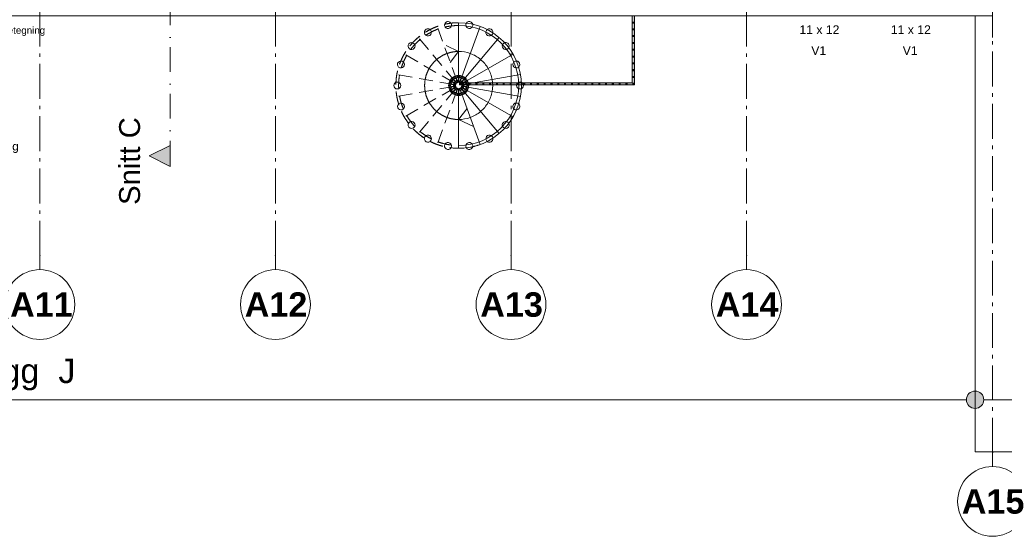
# Model space of a CAD drawing. Header units: millimetres. Extents: x -18529 to 56522, y -7462 to 46647.
# Tile 19 of 29: x 34360 to 48468, y -7462 to -57. Entities that reach past the tile are written whole.
import ezdxf

# ---------------------------------------------------------------- set-up
doc = ezdxf.new("R2010")
doc.units = ezdxf.units.MM
doc.header["$LTSCALE"] = 0.5
doc.header["$MEASUREMENT"] = 0
for name, pattern in [('Akselinje', [1500, 1000, -200, 100, -200]), ('PLINE', [0]), ('Prikk & stiplet', [1340.555525, 705.555534, -352.777767, 0, -282.222223]), ('Under snittplan', [600, 400, -200])]:
    doc.linetypes.add(name, pattern=pattern)
for name, color, linetype in [('2311 Bærende yttervegger_ betong', 7, 'Continuous'), ('276- Sittebenker_ stolrader_ bord(Nye konstruksjoner)', 7, 'Continuous'), ('282- Utvendige trapper', 7, 'Continuous'), ('287- Andre rekkverk_ håndlister og fendere', 7, 'Continuous'), ('287- Andre rekkverk_ håndlister og fendere (Skravur)', 7, 'Continuous'), ('822- Modullinjer bygning', 7, 'Continuous'), ('838- Annen tekst', 7, 'Continuous'), ('838- Annen tekst(Nye konstruksjoner)', 7, 'Continuous'), ('852- Snittmarkør innvendig', 7, 'Continuous'), ('852- Teknisk_symbolsk informasjon_ bygning(Nye konstruksjoner)', 7, 'Continuous'), ('892- Hjelpelag bygning', 7, 'Continuous'), ('892- Hjelpelag bygning(Nye konstruksjoner)', 7, 'Continuous')]:
    doc.layers.add(name, color=color, linetype=linetype)
doc.styles.add('GENERATED_STYLE_1', font='arial.ttf')
doc.styles.add('GENERATED_STYLE_2', font='arial.ttf')

msp = doc.modelspace()

# ---------------------------------------------------------------- hatches: boundary and pattern name
at = {"layer": '287- Andre rekkverk_ håndlister og fendere (Skravur)', "linetype": 'Continuous', "lineweight": 0, "true_color": 0xffffff}
for points in [[(43137.5, -960), (43167.5, -990), (43167.5, 0), (43137.5, 0)], [(43145, -105), (43160, -105), (43160, -90), (43145, -90)], [(43145, -202.5), (43160, -202.5), (43160, -187.5), (43145, -187.5)], [(43145, -300), (43160, -300), (43160, -285), (43145, -285)], [(43145, -397.5), (43160, -397.5), (43160, -382.5), (43145, -382.5)], [(43145, -495), (43160, -495), (43160, -480), (43145, -480)], [(43145, -592.5), (43160, -592.5), (43160, -577.5), (43145, -577.5)], [(43145, -690), (43160, -690), (43160, -675), (43145, -675)], [(43145, -787.5), (43160, -787.5), (43160, -772.5), (43145, -772.5)], [(40710, -990), (40710, -960), (40660, -960), (40660, -990)], [(40702.5, -967.5), (40702.5, -982.5), (40717.5, -982.5), (40717.5, -967.5)], [(40710, -960), (40710, -990), (43167.5, -990), (43137.5, -960)], [(40800.2, -967.5), (40800.2, -982.5), (40815.2, -982.5), (40815.2, -967.5)], [(40897.9, -967.5), (40897.9, -982.5), (40912.9, -982.5), (40912.9, -967.5)], [(40995.6, -967.5), (40995.6, -982.5), (41010.6, -982.5), (41010.6, -967.5)], [(41093.3, -967.5), (41093.3, -982.5), (41108.3, -982.5), (41108.3, -967.5)], [(41191, -967.5), (41191, -982.5), (41206, -982.5), (41206, -967.5)], [(41288.7, -967.5), (41288.7, -982.5), (41303.7, -982.5), (41303.7, -967.5)], [(41386.4, -967.5), (41386.4, -982.5), (41401.4, -982.5), (41401.4, -967.5)], [(41484.1, -967.5), (41484.1, -982.5), (41499.1, -982.5), (41499.1, -967.5)], [(41581.8, -967.5), (41581.8, -982.5), (41596.8, -982.5), (41596.8, -967.5)], [(41679.5, -967.5), (41679.5, -982.5), (41694.5, -982.5), (41694.5, -967.5)], [(41777.2, -967.5), (41777.2, -982.5), (41792.2, -982.5), (41792.2, -967.5)], [(41874.9, -967.5), (41874.9, -982.5), (41889.9, -982.5), (41889.9, -967.5)], [(41972.6, -967.5), (41972.6, -982.5), (41987.6, -982.5), (41987.6, -967.5)], [(42070.3, -967.5), (42070.3, -982.5), (42085.3, -982.5), (42085.3, -967.5)], [(42168, -967.5), (42168, -982.5), (42183, -982.5), (42183, -967.5)], [(42265.7, -967.5), (42265.7, -982.5), (42280.7, -982.5), (42280.7, -967.5)], [(42363.4, -967.5), (42363.4, -982.5), (42378.4, -982.5), (42378.4, -967.5)], [(42461.1, -967.5), (42461.1, -982.5), (42476.1, -982.5), (42476.1, -967.5)], [(42558.8, -967.5), (42558.8, -982.5), (42573.8, -982.5), (42573.8, -967.5)], [(42656.5, -967.5), (42656.5, -982.5), (42671.5, -982.5), (42671.5, -967.5)], [(42754.2, -967.5), (42754.2, -982.5), (42769.2, -982.5), (42769.2, -967.5)], [(42851.9, -967.5), (42851.9, -982.5), (42866.9, -982.5), (42866.9, -967.5)], [(42949.6, -967.5), (42949.6, -982.5), (42964.6, -982.5), (42964.6, -967.5)], [(43047.3, -967.5), (43047.3, -982.5), (43062.3, -982.5), (43062.3, -967.5)], [(43145, -885), (43160, -885), (43160, -870), (43145, -870)], [(43145, -967.5), (43145, -982.5), (43160, -982.5), (43160, -967.5)]]:
    msp.add_hatch(color=7, dxfattribs=at).paths.add_polyline_path(points)
at = {"layer": '838- Annen tekst', "linetype": 'Continuous', "lineweight": 9}
msp.add_hatch(color=7, dxfattribs=at).paths.add_polyline_path([(47925, -5504.9), (47934.5, -5552.7), (47961.6, -5593.3), (48002.2, -5620.4), (48050, -5629.9), (48097.8, -5620.4), (48138.4, -5593.3), (48165.5, -5552.7), (48175, -5504.9), (48165.5, -5457.1), (48138.4, -5416.5), (48097.8, -5389.4), (48050, -5379.9), (48002.2, -5389.4), (47961.6, -5416.5), (47934.5, -5457.1)])
at = {"layer": '852- Snittmarkør innvendig', "linetype": 'Continuous', "lineweight": 0}
msp.add_hatch(color=5, dxfattribs=at).paths.add_polyline_path([(36514.3, -2159.6), (36514.3, -1859.6), (36214.3, -2009.6)])

# ---------------------------------------------------------------- linework, layer by layer
at = {"layer": '2311 Bærende yttervegger_ betong', "color": 7, "linetype": 'PLINE', "lineweight": 9}
msp.add_lwpolyline([(48050, 0), (48050, -6250), (53100, -6250), (53100, 4850), (48300, 4850)], dxfattribs=at)
at = {"layer": '282- Utvendige trapper', "color": 7, "linetype": 'Under snittplan', "lineweight": 5}
for p, q in [((40649.8, -100), (40649.8, -140)), ((40650, -925), (40650, -100)), ((40624.3, -929.5), (40342.2, -154.3)), ((40601.8, -942.5), (40071.5, -310.6)), ((40650, -512.5), (40436.2, -412.7)), ((40585, -962.5), (39870.6, -550)), ((40650, -512.5), (40530.3, -671.1)), ((40576.1, -987), (39763.7, -843.7)), ((40650, -885), (40650, -925)), ((40576.1, -1013), (39763.7, -1156.3)), ((40585, -1037.5), (39870.6, -1450)), ((40601.8, -1057.5), (40071.5, -1689.4)), ((40624.3, -1070.5), (40342.2, -1845.7)), ((40650, -1075), (40650, -1900)), ((40650, -1075), (40650, -1115)), ((40650, -1860), (40650, -1900))]:
    msp.add_line(p, q, dxfattribs=at)
at = {"layer": '282- Utvendige trapper', "color": 7, "linetype": 'PLINE', "lineweight": 5}
for p, q in [((40650, -925), (40650, -100)), ((40650, -140), (40650, -100)), ((40675.7, -929.5), (40957.8, -154.3)), ((40698.2, -942.5), (41228.5, -310.6)), ((40715, -962.5), (41429.4, -550)), ((40723.9, -987), (41536.3, -843.7)), ((40650, -925), (40650, -885)), ((40650, -1075), (40650, -1900)), ((40650, -1115), (40650, -1075)), ((40675.7, -1070.5), (40957.8, -1845.7)), ((40698.2, -1057.5), (41228.5, -1689.4)), ((40715, -1037.5), (41429.4, -1450)), ((40723.9, -1013), (41536.3, -1156.3)), ((40650, -1487.5), (40769.7, -1328.9)), ((40650, -1487.5), (40863.8, -1587.3)), ((40650, -1900), (40650, -1860))]:
    msp.add_line(p, q, dxfattribs=at)
at = {"layer": '282- Utvendige trapper', "color": 7, "linetype": 'PLINE', "lineweight": 5, "flags": 128}
for points in [[(40546.3, -124.7, -1), (40447.8, -142.1, -1)], [(40852.1, -142.1, -1), (40753.6, -124.7, -1)], [(40253.2, -213, -1), (40166.6, -263, -1)], [(41133.3, -262.9, -1), (41046.7, -212.9, -1)], [(40007.9, -396.1, -1), (39943.7, -472.8, -1)], [(41356.2, -472.6, -1), (41292, -396, -1)], [(39840.1, -652.2, -1), (39805.9, -746.1, -1)], [(41494, -746, -1), (41459.8, -652, -1)], [(39770, -950.1, -1), (39770, -1050.1, -1)], [(40555, -950, -1), (40555, -1050, -1)], [(40577.8, -920.5, -1), (40543.6, -1014.5, -1)], [(40543.6, -985.5, -1), (40577.8, -1079.5, -1)], [(40609.3, -900.6, -1), (40545.1, -977.3, -1)], [(40645.8, -892.7, -1), (40559.2, -942.7, -1)], [(40682.7, -897.8, -1), (40584.2, -915.1, -1)], [(40715.7, -915.1, -1), (40617.3, -897.8, -1)], [(40740.8, -942.7, -1), (40654.2, -892.7, -1)], [(40754.9, -977.2, -1), (40690.6, -900.6, -1)], [(40756.4, -1014.5, -1), (40722.2, -920.5, -1)], [(40722.2, -1079.5, -1), (40756.4, -985.5, -1)], [(40745, -1050, -1), (40745, -950, -1)], [(41530, -1050, -1), (41530, -950, -1)], [(40545.1, -1022.8, -1), (40609.4, -1099.4, -1)], [(40559.2, -1057.3, -1), (40645.8, -1107.3, -1)], [(40584.3, -1084.9, -1), (40682.8, -1102.2, -1)], [(40617.3, -1102.2, -1), (40715.7, -1084.9, -1)], [(40654.2, -1107.3, -1), (40740.8, -1057.3, -1)], [(40690.6, -1099.4, -1), (40754.9, -1022.8, -1)], [(39806, -1254.1, -1), (39840.2, -1348.1, -1)], [(41459.8, -1347.9, -1), (41494, -1253.9, -1)], [(39943.8, -1527.4, -1), (40008.1, -1604, -1)], [(41292, -1603.9, -1), (41356.3, -1527.3, -1)], [(40166.8, -1737.2, -1), (40253.4, -1787.1, -1)], [(40448, -1858, -1), (40546.5, -1875.3, -1)], [(40753.6, -1875.3, -1), (40852.1, -1857.9, -1)], [(41046.8, -1787.1, -1), (41133.4, -1737.1, -1)]]:
    msp.add_lwpolyline(points, format="xyb", close=True, dxfattribs=at)
at = {"layer": '282- Utvendige trapper', "color": 7, "linetype": 'Under snittplan', "lineweight": 5}
for radius, start, end in [(900, 90, 290), (900, 90.01, 270), (860, 90.01, 270), (487.5, 110, 130), (487.5, 90, 110), (487.5, 130, 150), (487.5, 150, 170), (487.5, 170, 190), (115, 90.01, 270), (75, 90, 290), (75, 90.01, 270), (487.5, 190, 210), (487.5, 210, 230), (487.5, 230, 250), (487.5, 250, 270)]:
    msp.add_arc((40650, -1000), radius, start, end, dxfattribs=at)
at = {"layer": '282- Utvendige trapper', "color": 7, "linetype": 'PLINE', "lineweight": 5}
for radius, start, end in [(900, 270, 90), (900, 270, 90), (860, 270, 90), (487.5, 70, 90), (487.5, 50, 70), (487.5, 30, 50), (487.5, 10, 30), (115, 270, 90), (75, 270, 90), (75, 270, 90), (487.5, 350, 10), (487.5, 330, 350), (487.5, 310, 330), (487.5, 290, 310), (487.5, 270, 290)]:
    msp.add_arc((40650, -1000), radius, start, end, dxfattribs=at)
at = {"layer": '287- Andre rekkverk_ håndlister og fendere', "color": 7, "linetype": 'PLINE', "lineweight": 9}
for p, q in [((43137.5, 0), (43137.5, -960)), ((43167.5, -990), (43167.5, 0)), ((40710, -960), (40660, -960)), ((40660, -960), (40660, -990)), ((43137.5, -960), (40710, -960)), ((40660, -990), (40710, -990)), ((40710, -990), (43167.5, -990))]:
    msp.add_line(p, q, dxfattribs=at)
at = {"layer": '287- Andre rekkverk_ håndlister og fendere', "color": 7, "linetype": 'PLINE', "lineweight": 9, "flags": 128}
for points in [[(43145, -105), (43160, -105), (43160, -90), (43145, -90)], [(43145, -202.5), (43160, -202.5), (43160, -187.5), (43145, -187.5)], [(43145, -300), (43160, -300), (43160, -285), (43145, -285)], [(43145, -397.5), (43160, -397.5), (43160, -382.5), (43145, -382.5)], [(43145, -495), (43160, -495), (43160, -480), (43145, -480)], [(43145, -592.5), (43160, -592.5), (43160, -577.5), (43145, -577.5)], [(43145, -690), (43160, -690), (43160, -675), (43145, -675)], [(43145, -787.5), (43160, -787.5), (43160, -772.5), (43145, -772.5)], [(40702.5, -967.5), (40702.5, -982.5), (40717.5, -982.5), (40717.5, -967.5)], [(40800.2, -967.5), (40800.2, -982.5), (40815.2, -982.5), (40815.2, -967.5)], [(40897.9, -967.5), (40897.9, -982.5), (40912.9, -982.5), (40912.9, -967.5)], [(40995.6, -967.5), (40995.6, -982.5), (41010.6, -982.5), (41010.6, -967.5)], [(41093.3, -967.5), (41093.3, -982.5), (41108.3, -982.5), (41108.3, -967.5)], [(41191, -967.5), (41191, -982.5), (41206, -982.5), (41206, -967.5)], [(41288.7, -967.5), (41288.7, -982.5), (41303.7, -982.5), (41303.7, -967.5)], [(41386.4, -967.5), (41386.4, -982.5), (41401.4, -982.5), (41401.4, -967.5)], [(41484.1, -967.5), (41484.1, -982.5), (41499.1, -982.5), (41499.1, -967.5)], [(41581.8, -967.5), (41581.8, -982.5), (41596.8, -982.5), (41596.8, -967.5)], [(41679.5, -967.5), (41679.5, -982.5), (41694.5, -982.5), (41694.5, -967.5)], [(41777.2, -967.5), (41777.2, -982.5), (41792.2, -982.5), (41792.2, -967.5)], [(41874.9, -967.5), (41874.9, -982.5), (41889.9, -982.5), (41889.9, -967.5)], [(41972.6, -967.5), (41972.6, -982.5), (41987.6, -982.5), (41987.6, -967.5)], [(42070.3, -967.5), (42070.3, -982.5), (42085.3, -982.5), (42085.3, -967.5)], [(42168, -967.5), (42168, -982.5), (42183, -982.5), (42183, -967.5)], [(42265.7, -967.5), (42265.7, -982.5), (42280.7, -982.5), (42280.7, -967.5)], [(42363.4, -967.5), (42363.4, -982.5), (42378.4, -982.5), (42378.4, -967.5)], [(42461.1, -967.5), (42461.1, -982.5), (42476.1, -982.5), (42476.1, -967.5)], [(42558.8, -967.5), (42558.8, -982.5), (42573.8, -982.5), (42573.8, -967.5)], [(42656.5, -967.5), (42656.5, -982.5), (42671.5, -982.5), (42671.5, -967.5)], [(42754.2, -967.5), (42754.2, -982.5), (42769.2, -982.5), (42769.2, -967.5)], [(42851.9, -967.5), (42851.9, -982.5), (42866.9, -982.5), (42866.9, -967.5)], [(42949.6, -967.5), (42949.6, -982.5), (42964.6, -982.5), (42964.6, -967.5)], [(43047.3, -967.5), (43047.3, -982.5), (43062.3, -982.5), (43062.3, -967.5)], [(43145, -885), (43160, -885), (43160, -870), (43145, -870)], [(43145, -967.5), (43145, -982.5), (43160, -982.5), (43160, -967.5)]]:
    msp.add_lwpolyline(points, close=True, dxfattribs=at)
at = {"layer": '822- Modullinjer bygning', "color": 94, "linetype": 'Akselinje', "lineweight": 18}
for p, q in [((34650, -3439.6), (34650, 21085.4)), ((38025, -3439.6), (38025, 21085.4)), ((41400, -3439.6), (41400, 21085.4)), ((44775, -3439.6), (44775, 21085.4)), ((48300, -6262.4), (48300, 21085.4)), ((34650, -3439.6), (34650, -3639.6)), ((38025, -3439.6), (38025, -3639.6)), ((41400, -3439.6), (41400, -3639.6)), ((44775, -3439.6), (44775, -3639.6)), ((48300, -6262.4), (48300, -6462.4))]:
    msp.add_line(p, q, dxfattribs=at)
at = {"layer": '822- Modullinjer bygning', "color": 7, "linetype": 'PLINE', "lineweight": 18}
for centre in [(34650, -4139.6), (38025, -4139.6), (41400, -4139.6), (44775, -4139.6), (48300, -6962.4)]:
    msp.add_circle(centre, 500, dxfattribs=at)
at = {"layer": '822- Modullinjer bygning', "color": 94, "linetype": 'Akselinje', "lineweight": 18}
for p in [(34650, -3439.6), (34650, -3439.6), (38025, -3439.6), (38025, -3439.6), (41400, -3439.6), (41400, -3439.6), (44775, -3439.6), (44775, -3439.6), (48300, -6262.4), (48300, -6262.4)]:
    msp.add_point(p, dxfattribs=at)
at = {"layer": '838- Annen tekst', "color": 7, "linetype": 'PLINE', "lineweight": 9}
for p, q in [((20275, -5504.9), (47925, -5504.9)), ((48175, -5504.9), (52975, -5504.9))]:
    msp.add_line(p, q, dxfattribs=at)
msp.add_circle((48050, -5504.9), 125, dxfattribs=at)
at = {"layer": '852- Snittmarkør innvendig', "color": 5, "linetype": 'Prikk & stiplet', "lineweight": 9}
msp.add_line((36514.3, 21671.5), (36514.3, -1859.6), dxfattribs=at)
at = {"layer": '852- Snittmarkør innvendig', "color": 5, "linetype": 'PLINE', "lineweight": 0, "flags": 128}
msp.add_lwpolyline([(36514.3, -2159.6), (36514.3, -1859.6), (36214.3, -2009.6)], close=True, dxfattribs=at)
at = {"layer": '892- Hjelpelag bygning', "color": 7, "linetype": 'PLINE', "lineweight": 5, "flags": 128}
msp.add_lwpolyline([(0, 30099.8), (-15956.4, 30099.6), (-15956.5, 42609.6), (16188.6, 42609.6), (16188.6, 42710), (48300, 42710), (48300, 20150), (48300, -312.3), (48300, 0), (20150, 0)], dxfattribs=at)

# ---------------------------------------------------------------- texts
at = {"layer": '276- Sittebenker_ stolrader_ bord(Nye konstruksjoner)', "color": 7, "linetype": 'Continuous', "lineweight": 9, "insert": (31597.2, -878.6), "char_height": 120, "attachment_point": 1, "rotation": 0.0441}
for s, line_spacing_factor, style in [('\\A1;{\\pql;\\fArial|b1|i0|c0|p0;\\W1.000000;Eksisterende yttervegg:\\P\\pql;\\fArial|b0|i0|c0|p0;\\W1.000000;150 mm armert plasstøpt betong\\P\\pql;\\fArial|b0|i0|c0|p0;\\W1.000000;150 mm ytongblokk 250x500x150\\P\\pql;\\fArial|b0|i0|c0|p0;\\W1.000000;\\P\\pql;\\fArial|b1|i0|c0|p0;\\W1.000000;Etterisolering innside:\\P\\pql;\\fArial|b0|i0|c0|p0;\\W1.000000;30 mm steinull fast matte mot betong\\P\\pql;\\fArial|b0|i0|c0|p0;\\W1.000000;70 mm isolert stålbindingsverk\\P\\pql;\\fArial|b0|i0|c0|p0;\\W1.000000;Diff.sperre\\P\\pql;\\fArial|b0|i0|c0|p0;\\W1.000000;13 mm gipsplate/høytrykkslaminat}', 0.933935, 'GENERATED_STYLE_2'), ('\\A1;{\\pql;\\fArial|b0|i0|c0|p0;\\W1.000000;Eksisterende yttervegg:\\P\\pql;\\fArial|b0|i0|c0|p0;\\W1.000000;150 mm armert plasstøpt betong\\P\\pql;\\fArial|b0|i0|c0|p0;\\W1.000000;150 mm ytongblokk 250x500x150\\P\\pql;\\fArial|b0|i0|c0|p0;\\W1.000000;\\P\\pql;\\fArial|b0|i0|c0|p0;\\W1.000000;Etterisolering innside:\\P\\pql;\\fArial|b0|i0|c0|p0;\\W1.000000;30 mm steinull fast matte mot betong\\P\\pql;\\fArial|b0|i0|c0|p0;\\W1.000000;70 mm isolert stålbindingsverk\\P\\pql;\\fArial|b0|i0|c0|p0;\\W1.000000;Diff.sperre\\P\\pql;\\fArial|b0|i0|c0|p0;\\W1.000000;13 mm gipsplate}', 0.934768, 'GENERATED_STYLE_1')]:
    msp.add_mtext(s, dxfattribs=dict(at, line_spacing_factor=line_spacing_factor, style=style))
at = {"layer": '822- Modullinjer bygning', "color": 7, "lineweight": 18, "char_height": 350, "attachment_point": 1, "style": 'GENERATED_STYLE_2'}
for s, insert in [('\\A1;{\\pql;\\pt0;\\fArial|b1|i0|c0|p0;\\W1.000000;A11}', (34223, -3964.6)), ('\\A1;{\\pql;\\pt0;\\fArial|b1|i0|c0|p0;\\W1.000000;A12}', (37584.7, -3964.6)), ('\\A1;{\\pql;\\pt0;\\fArial|b1|i0|c0|p0;\\W1.000000;A13}', (40959.7, -3964.6)), ('\\A1;{\\pql;\\pt0;\\fArial|b1|i0|c0|p0;\\W1.000000;A14}', (44334.7, -3964.6)), ('\\A1;{\\pql;\\pt0;\\fArial|b1|i0|c0|p0;\\W1.000000;A15}', (47859.7, -6787.4))]:
    msp.add_mtext(s, dxfattribs=dict(at, insert=insert))
at = {"layer": '838- Annen tekst(Nye konstruksjoner)', "color": 7, "linetype": 'Continuous', "lineweight": 9, "insert": (33528.3, -5371.6), "char_height": 350, "attachment_point": 7, "style": 'GENERATED_STYLE_1'}
msp.add_mtext('\\A1;{\\pql;\\fArial|b0|i0|c0|p0;\\W1.000000;Bygg  J}', dxfattribs=at)
at = {"layer": '852- Snittmarkør innvendig', "color": 5, "lineweight": 0, "insert": (36088.7, -1454.3), "char_height": 300, "attachment_point": 9, "rotation": 90, "style": 'GENERATED_STYLE_1'}
msp.add_mtext('\\A1;{\\pqr;\\pt0;\\fArial|b0|i0|c0|p0;\\W1.000000;Snitt C}', dxfattribs=at)
at = {"layer": '852- Teknisk_symbolsk informasjon_ bygning(Nye konstruksjoner)', "color": 7, "lineweight": 5, "char_height": 125, "attachment_point": 7, "style": 'GENERATED_STYLE_1'}
for s, insert in [('\\A1;{\\pql;\\fArial|b0|i0|c0|p0;\\W1.000000;11 x 12}', (45532.7, -262.5)), ('\\A1;{\\pql;\\fArial|b0|i0|c0|p0;\\W1.000000;11 x 12}', (46842.7, -262.5)), ('\\A1;{\\pql;\\fArial|b0|i0|c0|p0;\\W1.000000;V1}', (45702.7, -562.5)), ('\\A1;{\\pql;\\fArial|b0|i0|c0|p0;\\W1.000000;V1}', (47012.7, -562.5))]:
    msp.add_mtext(s, dxfattribs=dict(at, insert=insert))
at = {"layer": '892- Hjelpelag bygning(Nye konstruksjoner)', "color": 7, "linetype": 'Continuous', "lineweight": 9, "insert": (34725, -158.8), "char_height": 100, "attachment_point": 3, "style": 'GENERATED_STYLE_1'}
msp.add_mtext('\\A1;{\\pqr;\\fArial|b0|i0|c0|p0;\\W1.000000;Gjenmuringer \\fArial|b0|i0|c0|p0;\\W1.000000;av lufteåpninger \\fArial|b0|i0|c0|p0;\\W1.000000;i fasade  -  se fasadetegning}', dxfattribs=at)

doc.saveas('drawing.dxf')
